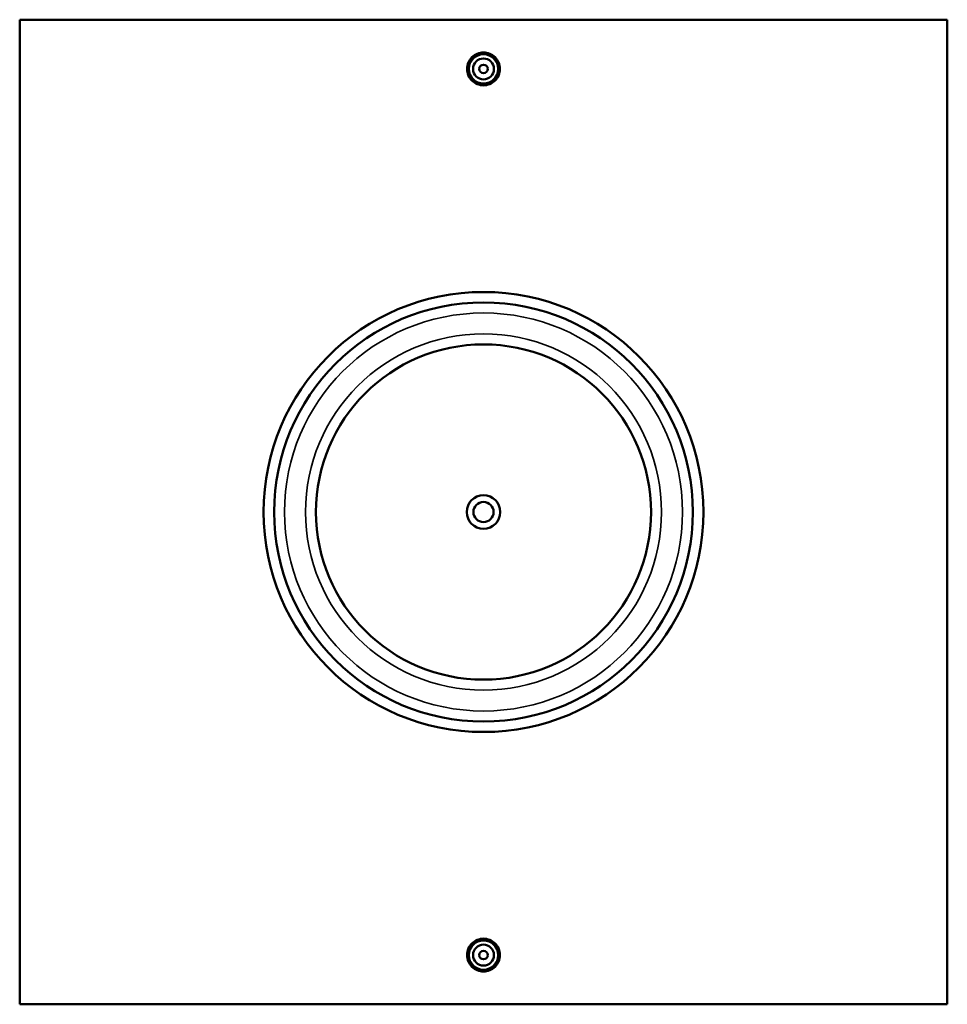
# Model space of a CAD drawing. Header units: millimetres. Extents: x -309 to 1516, y -747 to 1065.
# Tile 4 of 6: x 306 to 749, y 595 to 1065. Entities that reach past the tile are written whole.
import ezdxf

# ---------------------------------------------------------------- set-up
doc = ezdxf.new("R2010")
doc.units = ezdxf.units.MM
doc.layers.add('Visible (ANSI)', color=7, linetype='Continuous', lineweight=50)
doc.layers.add('Visible Narrow (ANSI)', color=7, linetype='Continuous', lineweight=35)

msp = doc.modelspace()

# ---------------------------------------------------------------- linework, layer by layer
at = {"layer": 'Visible (ANSI)'}
for p, q in [((306.03, 595.16), (306.03, 1065.16)), ((749.03, 1065.16), (306.03, 1065.16)), ((749.03, 1065.16), (749.03, 595.16)), ((306.03, 595.16), (749.03, 595.16))]:
    msp.add_line(p, q, dxfattribs=at)
for centre, radius in [((527.53, 1041.66), 7), ((527.53, 1041.66), 5), ((527.53, 1041.66), 2), ((527.53, 830.16), 105), ((527.53, 830.16), 100), ((527.53, 830.16), 80), ((527.53, 830.16), 8), ((527.53, 830.16), 4.8), ((527.53, 618.66), 7), ((527.53, 618.66), 5), ((527.53, 618.66), 2)]:
    msp.add_circle(centre, radius, dxfattribs=at)
for points, knots in [([(535.38, 1041.66), (535.38, 1040.68), (535.18, 1039.63), (534.38, 1037.7), (533.77, 1036.81), (532.38, 1035.42), (531.5, 1034.82), (529.57, 1034.02), (528.52, 1033.82), (526.55, 1033.82), (525.5, 1034.02), (523.56, 1034.82), (522.68, 1035.42), (521.29, 1036.81), (520.68, 1037.7), (519.88, 1039.63), (519.69, 1040.68), (519.69, 1041.66), (519.69, 1042.65), (519.88, 1043.7), (520.68, 1045.63), (521.29, 1046.51), (522.68, 1047.9), (523.56, 1048.51), (525.5, 1049.31), (526.55, 1049.5), (528.52, 1049.5), (529.57, 1049.31), (531.5, 1048.51), (532.38, 1047.9), (533.77, 1046.51), (534.38, 1045.63), (535.18, 1043.7), (535.38, 1042.65), (535.38, 1041.66)], [2.363371, 2.363371, 2.363371, 2.363371, 2.658815, 2.658815, 2.954259, 2.954259, 3.249658, 3.249658, 3.545057, 3.545057, 3.840456, 3.840456, 4.135855, 4.135855, 4.431299, 4.431299, 4.726743, 4.726743, 4.726743, 5.022187, 5.022187, 5.317631, 5.317631, 5.61303, 5.61303, 5.908429, 5.908429, 6.203828, 6.203828, 6.499227, 6.499227, 6.794671, 6.794671, 7.090114, 7.090114, 7.090114, 7.090114]), ([(535.38, 618.66), (535.38, 617.68), (535.18, 616.63), (534.38, 614.7), (533.77, 613.81), (532.38, 612.42), (531.5, 611.82), (529.57, 611.02), (528.52, 610.82), (526.55, 610.82), (525.5, 611.02), (523.56, 611.82), (522.68, 612.42), (521.29, 613.81), (520.68, 614.7), (519.88, 616.63), (519.69, 617.68), (519.69, 619.65), (519.88, 620.7), (520.68, 622.63), (521.29, 623.51), (522.68, 624.9), (523.56, 625.51), (525.5, 626.31), (526.55, 626.5), (528.52, 626.5), (529.57, 626.31), (531.5, 625.51), (532.38, 624.9), (533.77, 623.51), (534.38, 622.63), (535.18, 620.7), (535.38, 619.65), (535.38, 618.66)], [0, 0, 0, 0, 0.295444, 0.295444, 0.590888, 0.590888, 0.886287, 0.886287, 1.181686, 1.181686, 1.477085, 1.477085, 1.772484, 1.772484, 2.067928, 2.067928, 2.363371, 2.363371, 2.658815, 2.658815, 2.954259, 2.954259, 3.249658, 3.249658, 3.545057, 3.545057, 3.840456, 3.840456, 4.135855, 4.135855, 4.431299, 4.431299, 4.726743, 4.726743, 4.726743, 4.726743])]:
    msp.add_open_spline(points, degree=3, knots=knots, dxfattribs=at)
at = {"layer": 'Visible Narrow (ANSI)'}
for radius in [95, 85]:
    msp.add_circle((527.53, 830.16), radius, dxfattribs=at)

doc.saveas('drawing.dxf')
